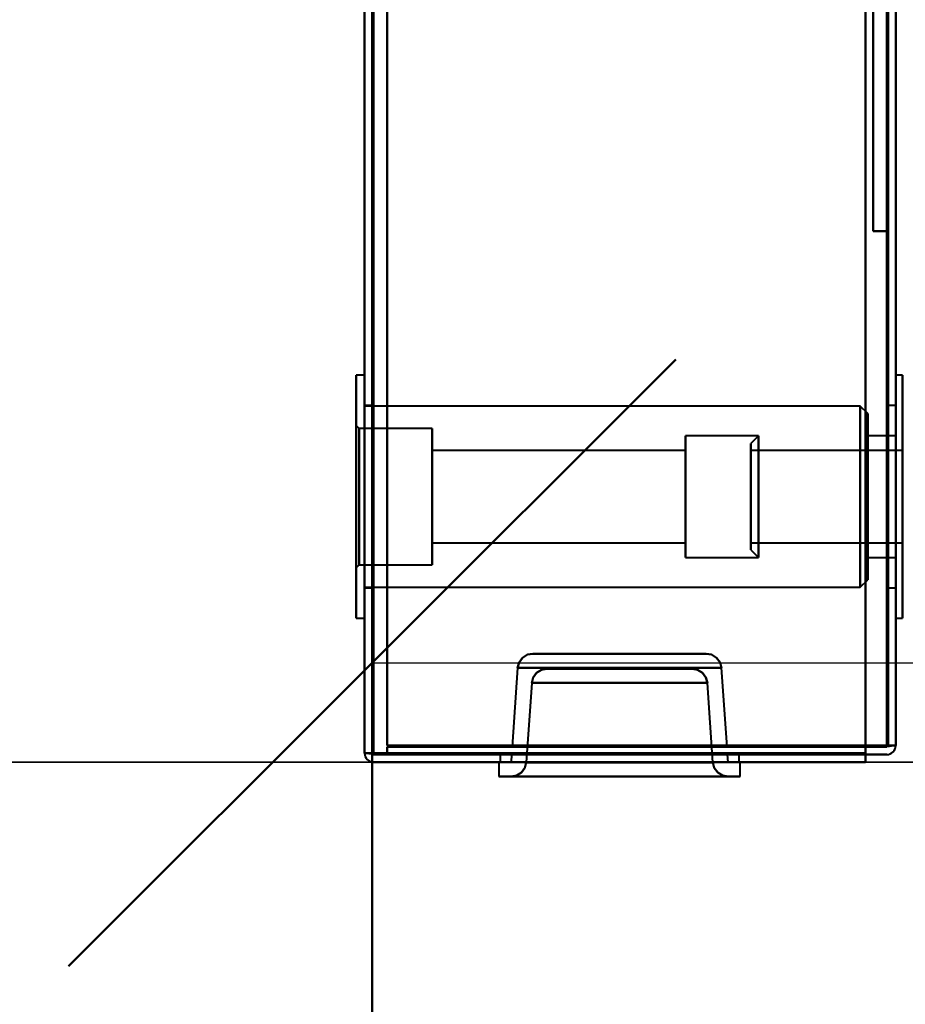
# Model space of a CAD drawing. Header units: millimetres. Extents: x -1115 to 1388, y -280 to 1010.
# Tile 4 of 76: x -385 to -326, y 112 to 177. Entities that reach past the tile are written whole.
import ezdxf

# ---------------------------------------------------------------- set-up
doc = ezdxf.new("R2010")
doc.units = ezdxf.units.MM
for name, color, linetype, lineweight in [('A-ANNO-DIMS', 211, 'Continuous', 30), ('A-ANNO-DIMS-20', 211, 'Continuous', 30), ('A-GENM', 13, 'Continuous', 40), ('G-IMPT', 8, 'Continuous', 40)]:
    doc.layers.add(name, color=color, linetype=linetype, lineweight=lineweight)
doc.styles.add('Arial_1', font='arial.ttf', dxfattribs={"height": 60})
doc.dimstyles.new('Linéaire', dxfattribs={"dimscale": 304.8, "dimtxt": 61.215564, "dimasz": 0.131234, "dimexe": 0.131234, "dimexo": 0.131234, "dimgap": 0.131234, "dimtad": 1, "dimdec": 0, "dimzin": 0, "dimdsep": 46, "dimtxsty": 'Arial_1', "dimblk1": 'OBLIQUE', "dimblk2": 'OBLIQUE', "dimsah": 1, "dimcen": 0.09, "dimazin": 0, "dimtfac": 1, "dimtdec": 4, "dimtix": 1, "dimtmove": 0, "dimatfit": 3, "dimfxl": 1, "dimtvp": 1, "dimtfill": 1, "dimtolj": 1, "dimtzin": 0, "dimarcsym": 2})

# ---------------------------------------------------------------- blocks, each defined once
blk = doc.blocks.new('Maintenance r21 - Maintenance r21-751643-Droite')
at = {"layer": 'A-GENM'}
for p, q in [((-361.5, 1.653), (-361.5, 939.653)), ((-361.5, 939.653), (-361.5, 1.653))]:
    blk.add_line(p, q, dxfattribs=at)
blk = doc.blocks.new('NEXA 700 CALQUES_dwg-751640-Droite')
at = {"layer": 'G-IMPT'}
for p, q in [((-362, 937.772), (-362, 128.972)), ((-362, 937.772), (-362, 128.972)), ((-327, 129.472), (-327, 937.272)), ((-327, 129.472), (-327, 937.272)), ((-362, 153.872), (-362.55, 153.872)), ((-362.55, 153.872), (-362.55, 145.872)), ((-362.55, 137.872), (-362.55, 153.872)), ((-362.55, 145.872), (-362.55, 153.872)), ((-362, 153.872), (-362, 137.872)), ((-362, 153.872), (-362, 145.872)), ((-362, 145.872), (-362, 153.872)), ((-326.55, 153.872), (-327, 153.872)), ((-327, 137.872), (-327, 153.872)), ((-327, 145.872), (-327, 153.872)), ((-327, 153.872), (-327, 145.872)), ((-326.55, 145.872), (-326.55, 153.872)), ((-326.55, 153.872), (-326.55, 137.872)), ((-326.55, 153.872), (-326.55, 145.872)), ((-361.5, 151.872), (-362, 151.872)), ((-362, 151.872), (-362, 145.872)), ((-329.35, 151.847), (-362, 151.847)), ((-362, 139.897), (-362, 151.847)), ((-362, 139.897), (-362, 151.847)), ((-361.5, 145.872), (-361.5, 151.872)), ((-361.5, 151.872), (-361.5, 145.872)), ((-328.85, 151.347), (-329.35, 151.847)), ((-329.35, 139.897), (-329.35, 151.847)), ((-329.35, 139.897), (-329.35, 151.847)), ((-329.35, 151.847), (-329.35, 139.897)), ((-329.35, 151.847), (-329.35, 139.897)), ((-328.85, 140.397), (-328.85, 151.347)), ((-328.85, 140.397), (-328.85, 151.347)), ((-328.85, 151.347), (-328.85, 140.397)), ((-328.85, 151.347), (-328.85, 140.397)), ((-327, 151.872), (-327.5, 151.872)), ((-327.5, 151.872), (-327.5, 145.872)), ((-327.5, 145.872), (-327.5, 151.872)), ((-327, 151.872), (-327, 145.872)), ((-327, 145.872), (-327, 151.872)), ((-362.35, 150.372), (-362.55, 150.572)), ((-362.55, 150.572), (-362.55, 141.172)), ((-362.55, 150.572), (-362.55, 141.172)), ((-362.55, 141.172), (-362.55, 150.572)), ((-362.55, 141.172), (-362.55, 150.572)), ((-357.55, 150.372), (-362.35, 150.372)), ((-362.35, 150.372), (-362.35, 141.372)), ((-362.35, 150.372), (-362.35, 141.372)), ((-362.35, 141.372), (-362.35, 150.372)), ((-362.35, 141.372), (-362.35, 150.372)), ((-357.55, 150.372), (-357.55, 145.872)), ((-357.55, 141.372), (-357.55, 150.372)), ((-357.55, 145.872), (-357.55, 150.372)), ((-336.05, 149.872), (-340.85, 149.872)), ((-340.85, 149.872), (-340.85, 142.004)), ((-340.85, 141.872), (-340.85, 149.872)), ((-340.85, 141.872), (-340.85, 149.872)), ((-340.85, 149.741), (-340.85, 141.872)), ((-336.05, 149.872), (-336.55, 149.372)), ((-336.55, 142.487), (-336.55, 149.372)), ((-336.55, 149.372), (-336.55, 142.487)), ((-336.05, 145.872), (-336.05, 149.872)), ((-336.05, 149.872), (-336.05, 145.872)), ((-336.05, 141.872), (-336.05, 149.741)), ((-336.05, 149.741), (-336.05, 141.872)), ((-327, 149.872), (-328.85, 149.872)), ((-328.85, 149.872), (-328.85, 141.872)), ((-328.85, 149.872), (-328.85, 141.872)), ((-328.85, 142.004), (-328.85, 149.872)), ((-328.85, 149.741), (-328.85, 149.872)), ((-328.85, 141.872), (-328.85, 149.741)), ((-327, 149.872), (-327, 142.004)), ((-327, 142.004), (-327, 149.872)), ((-327, 149.741), (-327, 141.872)), ((-327, 141.872), (-327, 149.741)), ((-340.85, 148.922), (-357.55, 148.922)), ((-357.55, 148.922), (-357.55, 148.822)), ((-357.55, 148.922), (-357.55, 142.922)), ((-357.55, 142.822), (-357.55, 148.922)), ((-357.55, 142.822), (-357.55, 148.922)), ((-357.55, 148.822), (-357.55, 142.822)), ((-340.85, 148.922), (-340.85, 142.822)), ((-340.85, 148.922), (-340.85, 142.822)), ((-340.85, 142.922), (-340.85, 148.922)), ((-340.85, 142.822), (-340.85, 148.822)), ((-336.55, 142.372), (-336.55, 149.257)), ((-336.55, 149.257), (-336.55, 142.372)), ((-326.55, 148.922), (-336.55, 148.922)), ((-336.55, 145.097), (-336.55, 148.922)), ((-336.55, 148.922), (-336.55, 142.922)), ((-336.55, 148.822), (-336.55, 145.097)), ((-326.55, 142.922), (-326.55, 148.922)), ((-326.55, 148.922), (-326.55, 145.097)), ((-326.55, 145.097), (-326.55, 148.822)), ((-336.55, 142.822), (-336.55, 146.647)), ((-326.55, 146.647), (-326.55, 142.822)), ((-362.55, 145.872), (-362.55, 137.872)), ((-362.55, 137.872), (-362.55, 145.872)), ((-362, 145.872), (-362, 139.872)), ((-362, 145.872), (-362, 137.872)), ((-362, 137.872), (-362, 145.872)), ((-361.5, 139.872), (-361.5, 145.872)), ((-361.5, 145.872), (-361.5, 139.872)), ((-357.55, 145.872), (-357.55, 141.372)), ((-357.55, 141.372), (-357.55, 145.872)), ((-336.05, 142.004), (-336.05, 145.872)), ((-336.05, 145.872), (-336.05, 142.004)), ((-327.5, 145.872), (-327.5, 139.872)), ((-327.5, 139.872), (-327.5, 145.872)), ((-327, 145.872), (-327, 139.872)), ((-327, 139.872), (-327, 145.872)), ((-327, 137.872), (-327, 145.872)), ((-327, 145.872), (-327, 137.872)), ((-326.55, 137.872), (-326.55, 145.872)), ((-326.55, 145.872), (-326.55, 137.872)), ((-336.55, 145.097), (-336.55, 142.822)), ((-326.55, 142.822), (-326.55, 145.097)), ((-357.55, 142.822), (-340.85, 142.822)), ((-340.85, 142.822), (-340.85, 142.922)), ((-336.55, 142.822), (-326.55, 142.822)), ((-336.55, 142.372), (-336.05, 141.872)), ((-340.85, 142.004), (-340.85, 141.872)), ((-340.85, 141.872), (-336.05, 141.872)), ((-328.85, 141.872), (-327, 141.872)), ((-362.55, 141.172), (-362.35, 141.372)), ((-362.35, 141.372), (-357.55, 141.372)), ((-329.35, 139.897), (-328.85, 140.397)), ((-362, 139.897), (-329.35, 139.897)), ((-362, 139.872), (-361.5, 139.872)), ((-327.5, 139.872), (-327, 139.872)), ((-362.55, 137.872), (-362, 137.872)), ((-327, 137.872), (-326.55, 137.872)), ((-345.2, 135.522), (-350.917, 135.522)), ((-345.2, 135.522), (-350.917, 135.522)), ((-350.917, 135.522), (-345.2, 135.522)), ((-350.917, 135.522), (-339.483, 135.522)), ((-350.917, 135.522), (-345.2, 135.522)), ((-350.917, 135.522), (-339.483, 135.522)), ((-339.483, 135.522), (-345.2, 135.522)), ((-339.483, 135.522), (-345.2, 135.522)), ((-345.2, 135.522), (-339.483, 135.522)), ((-345.2, 135.522), (-339.483, 135.522)), ((-351.915, 134.592), (-352.28, 129.372)), ((-351.915, 134.592), (-352.28, 129.372)), ((-345.2, 134.592), (-351.915, 134.592)), ((-338.485, 134.592), (-351.915, 134.592)), ((-345.2, 134.592), (-351.915, 134.592)), ((-338.485, 134.592), (-351.915, 134.592)), ((-351.915, 134.592), (-345.2, 134.592)), ((-351.915, 134.592), (-345.2, 134.592)), ((-349.985, 134.522), (-345.2, 134.522)), ((-349.985, 134.522), (-345.2, 134.522)), ((-340.415, 134.522), (-349.985, 134.522)), ((-345.2, 134.522), (-349.985, 134.522)), ((-340.415, 134.522), (-349.985, 134.522)), ((-345.2, 134.522), (-349.985, 134.522)), ((-338.485, 134.592), (-345.2, 134.592)), ((-338.485, 134.592), (-345.2, 134.592)), ((-345.2, 134.592), (-338.485, 134.592)), ((-345.2, 134.592), (-338.485, 134.592)), ((-345.2, 134.522), (-340.415, 134.522)), ((-345.2, 134.522), (-340.415, 134.522)), ((-340.415, 134.522), (-345.2, 134.522)), ((-340.415, 134.522), (-345.2, 134.522)), ((-338.12, 129.372), (-338.485, 134.592)), ((-338.12, 129.372), (-338.485, 134.592)), ((-350.983, 133.592), (-351.349, 128.353)), ((-350.983, 133.592), (-351.349, 128.353)), ((-350.983, 133.592), (-339.417, 133.592)), ((-350.983, 133.592), (-345.2, 133.592)), ((-350.983, 133.592), (-339.417, 133.592)), ((-350.983, 133.592), (-345.2, 133.592)), ((-345.2, 133.592), (-350.983, 133.592)), ((-345.2, 133.592), (-350.983, 133.592)), ((-345.2, 133.592), (-339.417, 133.592)), ((-345.2, 133.592), (-339.417, 133.592)), ((-339.417, 133.592), (-345.2, 133.592)), ((-339.417, 133.592), (-345.2, 133.592)), ((-339.051, 128.353), (-339.417, 133.592)), ((-339.051, 128.353), (-339.417, 133.592)), ((-345.2, 129.372), (-352.28, 129.372)), ((-345.2, 129.372), (-352.28, 129.372)), ((-352.28, 129.372), (-345.2, 129.372)), ((-352.28, 129.372), (-345.2, 129.372)), ((-338.12, 129.372), (-345.2, 129.372)), ((-338.12, 129.372), (-345.2, 129.372)), ((-345.2, 129.372), (-338.12, 129.372)), ((-345.2, 129.372), (-338.12, 129.372)), ((-327.6, 129.472), (-327, 129.472)), ((-327, 129.472), (-327.6, 129.472)), ((-327.6, 129.472), (-327, 129.472)), ((-327, 129.472), (-327.6, 129.472)), ((-327, 129.472), (-327.6, 129.472)), ((-327.6, 129.472), (-327, 129.472)), ((-327, 129.472), (-327.6, 129.472)), ((-327.6, 129.472), (-327, 129.472)), ((-362, 128.972), (-361.4, 128.972)), ((-362, 128.972), (-361.4, 128.972)), ((-361.4, 128.972), (-362, 128.972)), ((-361.4, 128.972), (-362, 128.972)), ((-362, 128.972), (-361.4, 128.972)), ((-361.4, 128.972), (-362, 128.972)), ((-361.4, 128.972), (-362, 128.972)), ((-362, 128.972), (-361.4, 128.972)), ((-353.075, 128.872), (-353.075, 128.372)), ((-353.075, 128.872), (-353.075, 128.372)), ((-353.075, 128.872), (-345.2, 128.872)), ((-337.325, 128.872), (-353.075, 128.872)), ((-345.2, 128.872), (-353.075, 128.872)), ((-345.2, 128.872), (-353.075, 128.872)), ((-337.325, 128.872), (-353.075, 128.872)), ((-353.075, 128.872), (-345.2, 128.872)), ((-352.315, 128.872), (-352.35, 128.372)), ((-352.315, 128.872), (-352.35, 128.372)), ((-352.315, 128.872), (-345.2, 128.872)), ((-345.2, 128.872), (-352.315, 128.872)), ((-345.2, 128.872), (-352.315, 128.872)), ((-352.315, 128.872), (-345.2, 128.872)), ((-345.2, 128.872), (-338.085, 128.872)), ((-345.2, 128.872), (-337.325, 128.872)), ((-338.085, 128.872), (-345.2, 128.872)), ((-337.325, 128.872), (-345.2, 128.872)), ((-337.325, 128.872), (-345.2, 128.872)), ((-345.2, 128.872), (-337.325, 128.872)), ((-338.085, 128.872), (-345.2, 128.872)), ((-345.2, 128.872), (-338.085, 128.872)), ((-338.05, 128.372), (-338.085, 128.872)), ((-338.05, 128.372), (-338.085, 128.872)), ((-337.325, 128.372), (-337.325, 128.872)), ((-337.325, 128.372), (-337.325, 128.872)), ((-353.15, 128.372), (-353.15, 127.422)), ((-353.15, 128.372), (-353.15, 127.422)), ((-353.15, 128.372), (-345.2, 128.372)), ((-353.15, 128.372), (-345.2, 128.372)), ((-345.2, 128.372), (-353.15, 128.372)), ((-345.2, 128.372), (-353.15, 128.372)), ((-345.2, 128.372), (-353.075, 128.372)), ((-353.075, 128.372), (-345.2, 128.372)), ((-353.075, 128.372), (-337.325, 128.372)), ((-353.075, 128.372), (-337.325, 128.372)), ((-353.075, 128.372), (-345.2, 128.372)), ((-345.2, 128.372), (-353.075, 128.372)), ((-345.2, 128.372), (-352.35, 128.372)), ((-352.35, 128.372), (-345.2, 128.372)), ((-352.35, 128.372), (-345.2, 128.372)), ((-345.2, 128.372), (-352.35, 128.372)), ((-351.349, 128.353), (-345.2, 128.353)), ((-351.349, 128.353), (-345.2, 128.353)), ((-339.051, 128.353), (-351.349, 128.353)), ((-345.2, 128.353), (-351.349, 128.353)), ((-339.051, 128.353), (-351.349, 128.353)), ((-345.2, 128.353), (-351.349, 128.353)), ((-338.05, 128.372), (-345.2, 128.372)), ((-337.325, 128.372), (-345.2, 128.372)), ((-345.2, 128.372), (-338.05, 128.372)), ((-345.2, 128.372), (-337.325, 128.372)), ((-345.2, 128.372), (-337.325, 128.372)), ((-337.325, 128.372), (-345.2, 128.372)), ((-345.2, 128.372), (-338.05, 128.372)), ((-338.05, 128.372), (-345.2, 128.372)), ((-345.2, 128.372), (-337.25, 128.372)), ((-345.2, 128.372), (-337.25, 128.372)), ((-337.25, 128.372), (-345.2, 128.372)), ((-337.25, 128.372), (-345.2, 128.372)), ((-345.2, 128.353), (-339.051, 128.353)), ((-345.2, 128.353), (-339.051, 128.353)), ((-339.051, 128.353), (-345.2, 128.353)), ((-339.051, 128.353), (-345.2, 128.353)), ((-337.25, 127.422), (-337.25, 128.372)), ((-337.25, 127.422), (-337.25, 128.372)), ((-353.15, 127.422), (-345.2, 127.422)), ((-353.15, 127.422), (-345.2, 127.422)), ((-345.2, 127.422), (-353.15, 127.422)), ((-345.2, 127.422), (-353.15, 127.422)), ((-352.347, 127.422), (-338.053, 127.422)), ((-352.347, 127.422), (-345.2, 127.422)), ((-352.347, 127.422), (-338.053, 127.422)), ((-352.347, 127.422), (-345.2, 127.422)), ((-345.2, 127.422), (-352.347, 127.422)), ((-345.2, 127.422), (-352.347, 127.422)), ((-345.2, 127.422), (-338.053, 127.422)), ((-345.2, 127.422), (-338.053, 127.422)), ((-345.2, 127.422), (-337.25, 127.422)), ((-338.053, 127.422), (-345.2, 127.422)), ((-345.2, 127.422), (-337.25, 127.422)), ((-338.053, 127.422), (-345.2, 127.422)), ((-337.25, 127.422), (-345.2, 127.422)), ((-337.25, 127.422), (-345.2, 127.422))]:
    blk.add_line(p, q, dxfattribs=at)
at = {"layer": 'G-IMPT', "flags": 128}
for points in [[(-362, 128.972), (-362, 331.172), (-362, 533.372), (-362, 735.572), (-362, 937.772)], [(-362, 937.772), (-362, 735.572), (-362, 533.372), (-362, 331.172), (-362, 128.972)], [(-362, 128.972), (-362, 331.172), (-362, 533.372), (-362, 735.572), (-362, 937.772)], [(-362, 937.772), (-362, 735.572), (-362, 533.372), (-362, 331.172), (-362, 128.972)], [(-362, 937.772), (-362, 735.572), (-362, 533.372), (-362, 331.172), (-362, 128.972)], [(-362, 128.972), (-362, 331.172), (-362, 533.372), (-362, 735.572), (-362, 937.772)], [(-362, 937.772), (-362, 735.572), (-362, 533.372), (-362, 331.172), (-362, 128.972)], [(-362, 128.972), (-362, 331.172), (-362, 533.372), (-362, 735.572), (-362, 937.772)], [(-361.5, 937.772), (-361.5, 735.572), (-361.5, 533.372), (-361.5, 331.172), (-361.5, 128.972)], [(-361.5, 128.972), (-361.5, 331.172), (-361.5, 533.372), (-361.5, 735.572), (-361.5, 937.772)], [(-361.5, 128.972), (-361.5, 331.172), (-361.5, 533.372), (-361.5, 735.572), (-361.5, 937.772)], [(-361.5, 937.772), (-361.5, 735.572), (-361.5, 533.372), (-361.5, 331.172), (-361.5, 128.972)], [(-361.4, 937.772), (-361.4, 735.572), (-361.4, 533.372), (-361.4, 331.172), (-361.4, 128.972)], [(-361.4, 128.972), (-361.4, 331.172), (-361.4, 533.372), (-361.4, 735.572), (-361.4, 937.772)], [(-361.4, 128.972), (-361.4, 331.172), (-361.4, 533.372), (-361.4, 735.572), (-361.4, 937.772)], [(-361.4, 937.772), (-361.4, 735.572), (-361.4, 533.372), (-361.4, 331.172), (-361.4, 128.972)], [(-361.4, 937.772), (-361.4, 735.572), (-361.4, 533.372), (-361.4, 331.172), (-361.4, 128.972)], [(-361.4, 128.972), (-361.4, 331.172), (-361.4, 533.372), (-361.4, 735.572), (-361.4, 937.772)], [(-361.4, 128.972), (-361.4, 331.172), (-361.4, 533.372), (-361.4, 735.572), (-361.4, 937.772)], [(-361.4, 937.772), (-361.4, 735.572), (-361.4, 533.372), (-361.4, 331.172), (-361.4, 128.972)], [(-361.4, 128.972), (-361.4, 331.172), (-361.4, 533.372), (-361.4, 735.572), (-361.4, 937.772)], [(-361.4, 937.772), (-361.4, 735.572), (-361.4, 533.372), (-361.4, 331.172), (-361.4, 128.972)], [(-361.4, 937.772), (-361.4, 735.572), (-361.4, 533.372), (-361.4, 331.172), (-361.4, 128.972)], [(-361.4, 128.972), (-361.4, 331.172), (-361.4, 533.372), (-361.4, 735.572), (-361.4, 937.772)], [(-329, 128.972), (-329, 331.172), (-329, 533.372), (-329, 735.572), (-329, 937.772)], [(-329, 937.772), (-329, 735.572), (-329, 533.372), (-329, 331.172), (-329, 128.972)], [(-329, 937.772), (-329, 735.572), (-329, 533.372), (-329, 331.172), (-329, 128.972)], [(-329, 128.972), (-329, 331.172), (-329, 533.372), (-329, 735.572), (-329, 937.772)], [(-360.5, 937.272), (-360.5, 735.322), (-360.5, 533.372), (-360.5, 331.422), (-360.5, 129.472)], [(-360.5, 129.472), (-360.5, 331.422), (-360.5, 533.372), (-360.5, 735.322), (-360.5, 937.272)], [(-360.5, 937.272), (-360.5, 735.322), (-360.5, 533.372), (-360.5, 331.422), (-360.5, 129.472)], [(-360.5, 129.472), (-360.5, 331.422), (-360.5, 533.372), (-360.5, 735.322), (-360.5, 937.272)], [(-360.5, 937.272), (-360.5, 735.322), (-360.5, 533.372), (-360.5, 331.422), (-360.5, 129.472)], [(-360.5, 129.472), (-360.5, 331.422), (-360.5, 533.372), (-360.5, 735.322), (-360.5, 937.272)], [(-360.5, 129.472), (-360.5, 331.422), (-360.5, 533.372), (-360.5, 735.322), (-360.5, 937.272)], [(-360.5, 937.272), (-360.5, 735.322), (-360.5, 533.372), (-360.5, 331.422), (-360.5, 129.472)], [(-360.5, 129.472), (-360.5, 331.422), (-360.5, 533.372), (-360.5, 735.322), (-360.5, 937.272)], [(-360.5, 937.272), (-360.5, 735.322), (-360.5, 533.372), (-360.5, 331.422), (-360.5, 129.472)], [(-360.5, 937.272), (-360.5, 735.322), (-360.5, 533.372), (-360.5, 331.422), (-360.5, 129.472)], [(-360.5, 129.472), (-360.5, 331.422), (-360.5, 533.372), (-360.5, 735.322), (-360.5, 937.272)], [(-360.5, 129.472), (-360.5, 331.422), (-360.5, 533.372), (-360.5, 735.322), (-360.5, 937.272)], [(-360.5, 937.272), (-360.5, 735.322), (-360.5, 533.372), (-360.5, 331.422), (-360.5, 129.472)], [(-360.5, 937.272), (-360.5, 735.322), (-360.5, 533.372), (-360.5, 331.422), (-360.5, 129.472)], [(-360.5, 129.472), (-360.5, 331.422), (-360.5, 533.372), (-360.5, 735.322), (-360.5, 937.272)], [(-329, 129.472), (-329, 331.422), (-329, 533.372), (-329, 735.322), (-329, 937.272)], [(-329, 937.272), (-329, 735.322), (-329, 533.372), (-329, 331.422), (-329, 129.472)], [(-329, 937.272), (-329, 735.322), (-329, 533.372), (-329, 331.422), (-329, 129.472)], [(-329, 129.472), (-329, 331.422), (-329, 533.372), (-329, 735.322), (-329, 937.272)], [(-329, 937.272), (-329, 735.322), (-329, 533.372), (-329, 331.422), (-329, 129.472)], [(-329, 129.472), (-329, 331.422), (-329, 533.372), (-329, 735.322), (-329, 937.272)], [(-329, 129.472), (-329, 331.422), (-329, 533.372), (-329, 735.322), (-329, 937.272)], [(-329, 937.272), (-329, 735.322), (-329, 533.372), (-329, 331.422), (-329, 129.472)], [(-327.6, 129.472), (-327.6, 331.422), (-327.6, 533.372), (-327.6, 735.322), (-327.6, 937.272)], [(-327.6, 937.272), (-327.6, 735.322), (-327.6, 533.372), (-327.6, 331.422), (-327.6, 129.472)], [(-327.6, 937.272), (-327.6, 735.322), (-327.6, 533.372), (-327.6, 331.422), (-327.6, 129.472)], [(-327.6, 129.472), (-327.6, 331.422), (-327.6, 533.372), (-327.6, 735.322), (-327.6, 937.272)], [(-327.6, 129.472), (-327.6, 331.422), (-327.6, 533.372), (-327.6, 735.322), (-327.6, 937.272)], [(-327.6, 937.272), (-327.6, 735.322), (-327.6, 533.372), (-327.6, 331.422), (-327.6, 129.472)], [(-327.6, 937.272), (-327.6, 735.322), (-327.6, 533.372), (-327.6, 331.422), (-327.6, 129.472)], [(-327.6, 129.472), (-327.6, 331.422), (-327.6, 533.372), (-327.6, 735.322), (-327.6, 937.272)], [(-327.6, 937.272), (-327.6, 735.322), (-327.6, 533.372), (-327.6, 331.422), (-327.6, 129.472)], [(-327.6, 129.472), (-327.6, 331.422), (-327.6, 533.372), (-327.6, 735.322), (-327.6, 937.272)], [(-327.6, 129.472), (-327.6, 331.422), (-327.6, 533.372), (-327.6, 735.322), (-327.6, 937.272)], [(-327.6, 937.272), (-327.6, 735.322), (-327.6, 533.372), (-327.6, 331.422), (-327.6, 129.472)], [(-327.5, 937.272), (-327.5, 735.322), (-327.5, 533.372), (-327.5, 331.422), (-327.5, 129.472)], [(-327.5, 129.472), (-327.5, 331.422), (-327.5, 533.372), (-327.5, 735.322), (-327.5, 937.272)], [(-327.5, 129.472), (-327.5, 331.422), (-327.5, 533.372), (-327.5, 735.322), (-327.5, 937.272)], [(-327.5, 937.272), (-327.5, 735.322), (-327.5, 533.372), (-327.5, 331.422), (-327.5, 129.472)], [(-327, 937.272), (-327, 735.322), (-327, 533.372), (-327, 331.422), (-327, 129.472)], [(-327, 129.472), (-327, 331.422), (-327, 533.372), (-327, 735.322), (-327, 937.272)], [(-327, 129.472), (-327, 331.422), (-327, 533.372), (-327, 735.322), (-327, 937.272)], [(-327, 937.272), (-327, 735.322), (-327, 533.372), (-327, 331.422), (-327, 129.472)], [(-327, 937.272), (-327, 735.322), (-327, 533.372), (-327, 331.422), (-327, 129.472)], [(-327, 129.472), (-327, 331.422), (-327, 533.372), (-327, 735.322), (-327, 937.272)], [(-327, 129.472), (-327, 331.422), (-327, 533.372), (-327, 735.322), (-327, 937.272)], [(-327, 937.272), (-327, 735.322), (-327, 533.372), (-327, 331.422), (-327, 129.472)], [(-328.5, 223.372), (-328.5, 208.372), (-328.5, 193.372), (-328.5, 178.372), (-328.5, 163.372)], [(-328.5, 163.372), (-328.5, 178.372), (-328.5, 193.372), (-328.5, 208.372), (-328.5, 223.372)], [(-328.5, 223.372), (-328.5, 208.372), (-328.5, 193.372), (-328.5, 178.372), (-328.5, 163.372)], [(-328.5, 163.372), (-328.5, 178.372), (-328.5, 193.372), (-328.5, 208.372), (-328.5, 223.372)], [(-327.5, 163.372), (-327.5, 178.372), (-327.5, 193.372), (-327.5, 208.372), (-327.5, 223.372)], [(-327.5, 223.372), (-327.5, 208.372), (-327.5, 193.372), (-327.5, 178.372), (-327.5, 163.372)], [(-327.5, 163.372), (-327.5, 178.372), (-327.5, 193.372), (-327.5, 208.372), (-327.5, 223.372)], [(-327.5, 223.372), (-327.5, 208.372), (-327.5, 193.372), (-327.5, 178.372), (-327.5, 163.372)], [(-329, 206.072), (-329, 186.797), (-329, 167.522), (-329, 148.247), (-329, 128.972)], [(-329, 128.972), (-329, 148.247), (-329, 167.522), (-329, 186.797), (-329, 206.072)], [(-329, 128.972), (-329, 148.247), (-329, 167.522), (-329, 186.797), (-329, 206.072)], [(-329, 206.072), (-329, 186.797), (-329, 167.522), (-329, 148.247), (-329, 128.972)], [(-328.5, 163.372), (-328.25, 163.372), (-328, 163.372), (-327.75, 163.372), (-327.5, 163.372)], [(-327.5, 163.372), (-327.75, 163.372), (-328, 163.372), (-328.25, 163.372), (-328.5, 163.372)], [(-328.5, 163.372), (-328.25, 163.372), (-328, 163.372), (-327.75, 163.372), (-327.5, 163.372)], [(-327.5, 163.372), (-327.75, 163.372), (-328, 163.372), (-328.25, 163.372), (-328.5, 163.372)], [(-350.917, 135.522), (-351.268, 135.459), (-351.596, 135.257), (-351.824, 134.944), (-351.915, 134.592)], [(-351.915, 134.592), (-351.824, 134.944), (-351.596, 135.257), (-351.268, 135.459), (-350.917, 135.522)], [(-350.917, 135.522), (-351.268, 135.459), (-351.596, 135.257), (-351.824, 134.944), (-351.915, 134.592)], [(-351.915, 134.592), (-351.824, 134.944), (-351.596, 135.257), (-351.268, 135.459), (-350.917, 135.522)], [(-338.485, 134.592), (-338.576, 134.944), (-338.804, 135.257), (-339.132, 135.459), (-339.483, 135.522)], [(-339.483, 135.522), (-339.132, 135.459), (-338.804, 135.257), (-338.576, 134.944), (-338.485, 134.592)], [(-338.485, 134.592), (-338.576, 134.944), (-338.804, 135.257), (-339.132, 135.459), (-339.483, 135.522)], [(-339.483, 135.522), (-339.132, 135.459), (-338.804, 135.257), (-338.576, 134.944), (-338.485, 134.592)], [(-350.983, 133.592), (-350.892, 133.944), (-350.663, 134.257), (-350.335, 134.459), (-349.985, 134.522)], [(-349.985, 134.522), (-350.335, 134.459), (-350.663, 134.257), (-350.892, 133.944), (-350.983, 133.592)], [(-350.983, 133.592), (-350.892, 133.944), (-350.663, 134.257), (-350.335, 134.459), (-349.985, 134.522)], [(-349.985, 134.522), (-350.335, 134.459), (-350.663, 134.257), (-350.892, 133.944), (-350.983, 133.592)], [(-340.415, 134.522), (-340.065, 134.459), (-339.737, 134.257), (-339.508, 133.944), (-339.417, 133.592)], [(-339.417, 133.592), (-339.508, 133.944), (-339.737, 134.257), (-340.065, 134.459), (-340.415, 134.522)], [(-340.415, 134.522), (-340.065, 134.459), (-339.737, 134.257), (-339.508, 133.944), (-339.417, 133.592)], [(-339.417, 133.592), (-339.508, 133.944), (-339.737, 134.257), (-340.065, 134.459), (-340.415, 134.522)], [(-360.5, 129.472), (-352.275, 129.472), (-344.05, 129.472), (-335.825, 129.472), (-327.6, 129.472)], [(-327.6, 129.472), (-335.825, 129.472), (-344.05, 129.472), (-352.275, 129.472), (-360.5, 129.472)], [(-327.55, 129.472), (-335.788, 129.472), (-344.025, 129.472), (-352.263, 129.472), (-360.5, 129.472)], [(-360.5, 129.472), (-352.625, 129.472), (-344.75, 129.472), (-336.875, 129.472), (-329, 129.472)], [(-329, 129.472), (-336.875, 129.472), (-344.75, 129.472), (-352.625, 129.472), (-360.5, 129.472)], [(-329, 129.472), (-336.875, 129.472), (-344.75, 129.472), (-352.625, 129.472), (-360.5, 129.472)], [(-360.5, 129.472), (-352.263, 129.472), (-344.025, 129.472), (-335.788, 129.472), (-327.55, 129.472)], [(-360.5, 129.472), (-352.625, 129.472), (-344.75, 129.472), (-336.875, 129.472), (-329, 129.472)], [(-327.6, 129.472), (-335.825, 129.472), (-344.05, 129.472), (-352.275, 129.472), (-360.5, 129.472)], [(-360.5, 129.472), (-352.275, 129.472), (-344.05, 129.472), (-335.825, 129.472), (-327.6, 129.472)], [(-329, 129.472), (-336.875, 129.472), (-344.75, 129.472), (-352.625, 129.472), (-360.5, 129.472)], [(-360.5, 129.472), (-352.263, 129.472), (-344.025, 129.472), (-335.788, 129.472), (-327.55, 129.472)], [(-327.55, 129.472), (-335.788, 129.472), (-344.025, 129.472), (-352.263, 129.472), (-360.5, 129.472)], [(-360.5, 129.472), (-352.625, 129.472), (-344.75, 129.472), (-336.875, 129.472), (-329, 129.472)], [(-360.5, 129.472), (-352.625, 129.472), (-344.75, 129.472), (-336.875, 129.472), (-329, 129.472)], [(-329, 129.472), (-336.875, 129.472), (-344.75, 129.472), (-352.625, 129.472), (-360.5, 129.472)], [(-360.5, 129.372), (-352.263, 129.385), (-344.025, 129.397), (-335.788, 129.41), (-327.55, 129.422)], [(-327.55, 129.422), (-335.788, 129.41), (-344.025, 129.397), (-352.263, 129.385), (-360.5, 129.372)], [(-327.55, 129.422), (-335.788, 129.41), (-344.025, 129.397), (-352.263, 129.385), (-360.5, 129.372)], [(-360.5, 129.372), (-352.263, 129.385), (-344.025, 129.397), (-335.788, 129.41), (-327.55, 129.422)], [(-327.6, 129.372), (-335.825, 129.372), (-344.05, 129.372), (-352.275, 129.372), (-360.5, 129.372)], [(-360.5, 129.372), (-352.275, 129.372), (-344.05, 129.372), (-335.825, 129.372), (-327.6, 129.372)], [(-327.6, 129.372), (-335.825, 129.372), (-344.05, 129.372), (-352.275, 129.372), (-360.5, 129.372)], [(-360.5, 129.372), (-352.275, 129.372), (-344.05, 129.372), (-335.825, 129.372), (-327.6, 129.372)], [(-360.5, 128.872), (-360.5, 128.997), (-360.5, 129.122), (-360.5, 129.247), (-360.5, 129.372)], [(-360.5, 129.372), (-360.5, 129.247), (-360.5, 129.122), (-360.5, 128.997), (-360.5, 128.872)], [(-360.5, 128.872), (-360.5, 128.997), (-360.5, 129.122), (-360.5, 129.247), (-360.5, 129.372)], [(-360.5, 129.372), (-360.5, 129.247), (-360.5, 129.122), (-360.5, 128.997), (-360.5, 128.872)], [(-360.5, 129.372), (-360.5, 129.247), (-360.5, 129.122), (-360.5, 128.997), (-360.5, 128.872)], [(-360.5, 128.872), (-360.5, 128.997), (-360.5, 129.122), (-360.5, 129.247), (-360.5, 129.372)], [(-360.5, 129.372), (-360.5, 129.247), (-360.5, 129.122), (-360.5, 128.997), (-360.5, 128.872)], [(-360.5, 128.872), (-360.5, 128.997), (-360.5, 129.122), (-360.5, 129.247), (-360.5, 129.372)], [(-327.6, 129.472), (-327.95, 129.472), (-328.3, 129.472), (-328.65, 129.472), (-329, 129.472)], [(-329, 129.472), (-328.65, 129.472), (-328.3, 129.472), (-327.95, 129.472), (-327.6, 129.472)], [(-329, 129.472), (-328.65, 129.472), (-328.3, 129.472), (-327.95, 129.472), (-327.6, 129.472)], [(-329, 129.472), (-329, 129.347), (-329, 129.222), (-329, 129.097), (-329, 128.972)], [(-329, 128.972), (-329, 129.097), (-329, 129.222), (-329, 129.347), (-329, 129.472)], [(-329, 128.972), (-329, 129.097), (-329, 129.222), (-329, 129.347), (-329, 129.472)], [(-327.6, 129.472), (-327.95, 129.472), (-328.3, 129.472), (-328.65, 129.472), (-329, 129.472)], [(-329, 129.472), (-329, 129.347), (-329, 129.222), (-329, 129.097), (-329, 128.972)], [(-327.6, 129.472), (-327.95, 129.472), (-328.3, 129.472), (-328.65, 129.472), (-329, 129.472)], [(-329, 129.472), (-328.65, 129.472), (-328.3, 129.472), (-327.95, 129.472), (-327.6, 129.472)], [(-329, 129.472), (-328.65, 129.472), (-328.3, 129.472), (-327.95, 129.472), (-327.6, 129.472)], [(-329, 129.472), (-329, 129.347), (-329, 129.222), (-329, 129.097), (-329, 128.972)], [(-327.6, 129.472), (-327.95, 129.472), (-328.3, 129.472), (-328.65, 129.472), (-329, 129.472)], [(-329, 128.972), (-329, 129.097), (-329, 129.222), (-329, 129.347), (-329, 129.472)], [(-329, 128.972), (-329, 129.097), (-329, 129.222), (-329, 129.347), (-329, 129.472)], [(-329, 129.472), (-329, 129.347), (-329, 129.222), (-329, 129.097), (-329, 128.972)], [(-327, 129.472), (-327.138, 129.472), (-327.275, 129.472), (-327.413, 129.472), (-327.55, 129.472)], [(-327.55, 129.472), (-327.413, 129.472), (-327.275, 129.472), (-327.138, 129.472), (-327, 129.472)], [(-327.55, 129.422), (-327.413, 129.435), (-327.275, 129.447), (-327.138, 129.46), (-327, 129.472)], [(-327, 129.472), (-327.138, 129.46), (-327.275, 129.447), (-327.413, 129.435), (-327.55, 129.422)], [(-327, 129.472), (-327.138, 129.46), (-327.275, 129.447), (-327.413, 129.435), (-327.55, 129.422)], [(-327.55, 129.422), (-327.413, 129.435), (-327.275, 129.447), (-327.138, 129.46), (-327, 129.472)], [(-327.55, 129.472), (-327.413, 129.472), (-327.275, 129.472), (-327.138, 129.472), (-327, 129.472)], [(-327, 129.472), (-327.138, 129.472), (-327.275, 129.472), (-327.413, 129.472), (-327.55, 129.472)], [(-362, 128.972), (-361.863, 128.96), (-361.725, 128.947), (-361.588, 128.935), (-361.45, 128.922)], [(-361.45, 128.972), (-361.588, 128.972), (-361.725, 128.972), (-361.863, 128.972), (-362, 128.972)], [(-362, 128.972), (-361.863, 128.972), (-361.725, 128.972), (-361.588, 128.972), (-361.45, 128.972)], [(-361.45, 128.922), (-361.588, 128.935), (-361.725, 128.947), (-361.863, 128.96), (-362, 128.972)], [(-361.45, 128.922), (-361.588, 128.935), (-361.725, 128.947), (-361.863, 128.96), (-362, 128.972)], [(-362, 128.972), (-361.863, 128.96), (-361.725, 128.947), (-361.588, 128.935), (-361.45, 128.922)], [(-362, 128.972), (-361.863, 128.972), (-361.725, 128.972), (-361.588, 128.972), (-361.45, 128.972)], [(-361.45, 128.972), (-361.588, 128.972), (-361.725, 128.972), (-361.863, 128.972), (-362, 128.972)], [(-329, 128.972), (-337.113, 128.972), (-345.225, 128.972), (-353.338, 128.972), (-361.45, 128.972)], [(-361.45, 128.972), (-353.338, 128.972), (-345.225, 128.972), (-337.113, 128.972), (-329, 128.972)], [(-361.45, 128.972), (-353.338, 128.972), (-345.225, 128.972), (-337.113, 128.972), (-329, 128.972)], [(-329, 128.972), (-337.113, 128.972), (-345.225, 128.972), (-353.338, 128.972), (-361.45, 128.972)], [(-361.45, 128.922), (-353.338, 128.91), (-345.225, 128.897), (-337.113, 128.885), (-329, 128.872)], [(-329, 128.872), (-337.113, 128.885), (-345.225, 128.897), (-353.338, 128.91), (-361.45, 128.922)], [(-329, 128.872), (-337.113, 128.885), (-345.225, 128.897), (-353.338, 128.91), (-361.45, 128.922)], [(-361.45, 128.922), (-353.338, 128.91), (-345.225, 128.897), (-337.113, 128.885), (-329, 128.872)], [(-361.4, 128.972), (-353.3, 128.972), (-345.2, 128.972), (-337.1, 128.972), (-329, 128.972)], [(-329, 128.972), (-337.1, 128.972), (-345.2, 128.972), (-353.3, 128.972), (-361.4, 128.972)], [(-361.4, 128.972), (-353.3, 128.972), (-345.2, 128.972), (-337.1, 128.972), (-329, 128.972)], [(-329, 128.972), (-337.1, 128.972), (-345.2, 128.972), (-353.3, 128.972), (-361.4, 128.972)], [(-361.4, 128.972), (-353.3, 128.972), (-345.2, 128.972), (-337.1, 128.972), (-329, 128.972)], [(-329, 128.972), (-337.1, 128.972), (-345.2, 128.972), (-353.3, 128.972), (-361.4, 128.972)], [(-329, 128.972), (-337.1, 128.972), (-345.2, 128.972), (-353.3, 128.972), (-361.4, 128.972)], [(-361.4, 128.972), (-353.3, 128.972), (-345.2, 128.972), (-337.1, 128.972), (-329, 128.972)], [(-329, 128.972), (-337.1, 128.972), (-345.2, 128.972), (-353.3, 128.972), (-361.4, 128.972)], [(-361.4, 128.972), (-353.3, 128.972), (-345.2, 128.972), (-337.1, 128.972), (-329, 128.972)], [(-361.4, 128.972), (-353.3, 128.972), (-345.2, 128.972), (-337.1, 128.972), (-329, 128.972)], [(-329, 128.972), (-337.1, 128.972), (-345.2, 128.972), (-353.3, 128.972), (-361.4, 128.972)], [(-329, 128.872), (-337.1, 128.872), (-345.2, 128.872), (-353.3, 128.872), (-361.4, 128.872)], [(-361.4, 128.872), (-353.3, 128.872), (-345.2, 128.872), (-337.1, 128.872), (-329, 128.872)], [(-329, 128.872), (-337.1, 128.872), (-345.2, 128.872), (-353.3, 128.872), (-361.4, 128.872)], [(-361.4, 128.872), (-353.3, 128.872), (-345.2, 128.872), (-337.1, 128.872), (-329, 128.872)], [(-329, 128.872), (-336.875, 128.872), (-344.75, 128.872), (-352.625, 128.872), (-360.5, 128.872)], [(-360.5, 128.872), (-352.625, 128.872), (-344.75, 128.872), (-336.875, 128.872), (-329, 128.872)], [(-360.5, 128.872), (-352.625, 128.872), (-344.75, 128.872), (-336.875, 128.872), (-329, 128.872)], [(-329, 128.872), (-336.875, 128.872), (-344.75, 128.872), (-352.625, 128.872), (-360.5, 128.872)], [(-329, 128.872), (-336.875, 128.872), (-344.75, 128.872), (-352.625, 128.872), (-360.5, 128.872)], [(-360.5, 128.872), (-352.625, 128.872), (-344.75, 128.872), (-336.875, 128.872), (-329, 128.872)], [(-329, 128.872), (-336.875, 128.872), (-344.75, 128.872), (-352.625, 128.872), (-360.5, 128.872)], [(-360.5, 128.872), (-352.625, 128.872), (-344.75, 128.872), (-336.875, 128.872), (-329, 128.872)], [(-327.6, 128.872), (-327.95, 128.872), (-328.3, 128.872), (-328.65, 128.872), (-329, 128.872)], [(-327.6, 128.872), (-327.95, 128.872), (-328.3, 128.872), (-328.65, 128.872), (-329, 128.872)], [(-329, 128.872), (-328.65, 128.872), (-328.3, 128.872), (-327.95, 128.872), (-327.6, 128.872)], [(-329, 128.872), (-329, 128.747), (-329, 128.622), (-329, 128.497), (-329, 128.372)], [(-329, 128.872), (-328.65, 128.872), (-328.3, 128.872), (-327.95, 128.872), (-327.6, 128.872)], [(-327.6, 128.872), (-327.95, 128.872), (-328.3, 128.872), (-328.65, 128.872), (-329, 128.872)], [(-329, 128.872), (-328.65, 128.872), (-328.3, 128.872), (-327.95, 128.872), (-327.6, 128.872)], [(-329, 128.872), (-328.65, 128.872), (-328.3, 128.872), (-327.95, 128.872), (-327.6, 128.872)], [(-329, 128.372), (-329, 128.497), (-329, 128.622), (-329, 128.747), (-329, 128.872)], [(-327.6, 128.872), (-327.95, 128.872), (-328.3, 128.872), (-328.65, 128.872), (-329, 128.872)], [(-329, 128.872), (-329, 128.747), (-329, 128.622), (-329, 128.497), (-329, 128.372)], [(-329, 128.372), (-329, 128.497), (-329, 128.622), (-329, 128.747), (-329, 128.872)], [(-329, 128.872), (-329, 128.747), (-329, 128.622), (-329, 128.497), (-329, 128.372)], [(-329, 128.372), (-329, 128.497), (-329, 128.622), (-329, 128.747), (-329, 128.872)], [(-329, 128.372), (-329, 128.497), (-329, 128.622), (-329, 128.747), (-329, 128.872)], [(-329, 128.872), (-329, 128.747), (-329, 128.622), (-329, 128.497), (-329, 128.372)], [(-329, 128.372), (-337.1, 128.372), (-345.2, 128.372), (-353.3, 128.372), (-361.4, 128.372)], [(-361.4, 128.372), (-353.3, 128.372), (-345.2, 128.372), (-337.1, 128.372), (-329, 128.372)], [(-329, 128.372), (-337.1, 128.372), (-345.2, 128.372), (-353.3, 128.372), (-361.4, 128.372)], [(-361.4, 128.372), (-353.3, 128.372), (-345.2, 128.372), (-337.1, 128.372), (-329, 128.372)], [(-329, 128.372), (-337.1, 128.372), (-345.2, 128.372), (-353.3, 128.372), (-361.4, 128.372)], [(-361.4, 128.372), (-353.3, 128.372), (-345.2, 128.372), (-337.1, 128.372), (-329, 128.372)], [(-361.4, 128.372), (-353.3, 128.372), (-345.2, 128.372), (-337.1, 128.372), (-329, 128.372)], [(-329, 128.372), (-337.1, 128.372), (-345.2, 128.372), (-353.3, 128.372), (-361.4, 128.372)], [(-352.347, 127.422), (-351.996, 127.486), (-351.668, 127.687), (-351.44, 128.001), (-351.349, 128.353)], [(-351.349, 128.353), (-351.44, 128.001), (-351.668, 127.687), (-351.996, 127.486), (-352.347, 127.422)], [(-352.347, 127.422), (-351.996, 127.486), (-351.668, 127.687), (-351.44, 128.001), (-351.349, 128.353)], [(-351.349, 128.353), (-351.44, 128.001), (-351.668, 127.687), (-351.996, 127.486), (-352.347, 127.422)], [(-339.051, 128.353), (-338.96, 128.001), (-338.732, 127.687), (-338.404, 127.486), (-338.053, 127.422)], [(-338.053, 127.422), (-338.404, 127.486), (-338.732, 127.687), (-338.96, 128.001), (-339.051, 128.353)], [(-339.051, 128.353), (-338.96, 128.001), (-338.732, 127.687), (-338.404, 127.486), (-338.053, 127.422)], [(-338.053, 127.422), (-338.404, 127.486), (-338.732, 127.687), (-338.96, 128.001), (-339.051, 128.353)]]:
    blk.add_lwpolyline(points, dxfattribs=at)
at = {"layer": 'G-IMPT'}
for centre, start, end in [((-327.6, 129.472), 270, 0), ((-327.6, 129.472), 270, 0), ((-327.6, 129.472), 270, 0), ((-327.6, 129.472), 270, 0), ((-327.6, 129.472), 270, 0), ((-327.6, 129.472), 270, 0), ((-327.6, 129.472), 270, 360), ((-327.6, 129.472), 270, 0), ((-361.4, 128.972), 180, 270), ((-361.4, 128.972), 180, 270), ((-361.4, 128.972), 180, 270), ((-361.4, 128.972), 180, 270), ((-361.4, 128.972), 180, 270), ((-361.4, 128.972), 180, 270), ((-361.4, 128.972), 180, 270), ((-361.4, 128.972), 180, 270)]:
    blk.add_arc(centre, 0.6, start, end, dxfattribs=at)
blk = doc.blocks.new('DIMBLOCK1-Droite')
at = {"layer": 'A-ANNO-DIMS-20'}
for p, q in [((362, -240.188), (362, 88.972)), ((-361.5, -240.188), (-361.5, -38.347)), ((-361.5, -240.188), (362, -240.188)), ((-361.5, -240.188), (-361.5, -280.188)), ((362, -240.188), (362, -280.188))]:
    blk.add_line(p, q, dxfattribs=at)
at = {"layer": 'A-ANNO-DIMS-20', "lineweight": 50}
for p, q in [((-361.5, -240.188), (-341.5, -220.188)), ((362, -240.188), (382, -220.188)), ((-361.5, -240.188), (-381.5, -260.188)), ((362, -240.188), (342, -260.188))]:
    blk.add_line(p, q, dxfattribs=at)
at = {"layer": 'A-ANNO-DIMS-20', "color": 0, "insert": (-68.971, -122.295), "char_height": 60, "width": 166.12962, "attachment_point": 1, "line_spacing_factor": 0.941778, "style": 'Arial_1', "bg_fill": 3, "box_fill_scale": 1.25, "bg_fill_color": 256, "bg_fill_true_color": 13158600, "bg_fill_transparency": 0}
blk.add_mtext('724', dxfattribs=at)
blk = doc.blocks.new('_Oblique')
at = {"color": 0, "linetype": 'ByBlock', "lineweight": -2}
blk.add_line((-0.5, -0.5), (0.5, 0.5), dxfattribs=at)
blk = doc.blocks.new('DIMBLOCK2-Droite')
at = {"layer": 'A-ANNO-DIMS-20'}
for p, q in [((-361.5, 134.913), (-361.5, 174.913)), ((0, 134.913), (0, 174.913)), ((-361.5, 134.913), (0, 134.913)), ((-361.5, 134.913), (-361.5, 123.197)), ((0, 134.913), (0, 123.197))]:
    blk.add_line(p, q, dxfattribs=at)
at = {"layer": 'A-ANNO-DIMS-20', "lineweight": 50}
for p, q in [((-361.5, 134.913), (-341.5, 154.913)), ((0, 134.913), (20, 154.913)), ((-361.5, 134.913), (-381.5, 114.913)), ((0, 134.913), (-20, 114.913))]:
    blk.add_line(p, q, dxfattribs=at)
at = {"layer": 'A-ANNO-DIMS-20', "color": 0, "insert": (-249.971, 252.807), "char_height": 60, "width": 166.12962, "attachment_point": 1, "line_spacing_factor": 0.941778, "style": 'Arial_1', "bg_fill": 3, "box_fill_scale": 1.25, "bg_fill_color": 256, "bg_fill_true_color": 13158600, "bg_fill_transparency": 0}
blk.add_mtext('362', dxfattribs=at)

msp = doc.modelspace()

# ---------------------------------------------------------------- block references
at = {"layer": 'A-GENM'}
msp.add_blockref('Maintenance r21 - Maintenance r21-751643-Droite', (0, 0), dxfattribs=at)
at = {"layer": 'G-IMPT'}
msp.add_blockref('NEXA 700 CALQUES_dwg-751640-Droite', (0, 0), dxfattribs=at)

# ---------------------------------------------------------------- next in the draw order: dimensions: what is measured, and where the dimension line sits
at = {"layer": 'A-ANNO-DIMS'}
dim = msp.add_linear_dim(base=(362, -240.18844129), p1=(-361.5, 1.652703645), p2=(362, 128.972304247), dimstyle='Linéaire', override={"dimpost": '<>', "dimfxl": 734.617268}, dxfattribs=at)
dim.commit()
dim.dimension.update_dxf_attribs({"geometry": 'DIMBLOCK1-Droite', "text_midpoint": (0.25, -170.065658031)})

# ---------------------------------------------------------------- next in the draw order: dimensions: what is measured, and where the dimension line sits
dim = msp.add_linear_dim(base=(0, 134.912849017), p1=(-361.5, 163.197120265), p2=(0, 163.197120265), dimstyle='Linéaire', override={"dimpost": '<>', "dimfxl": 361.5}, dxfattribs=at)
dim.commit()
dim.dimension.update_dxf_attribs({"geometry": 'DIMBLOCK2-Droite', "text_midpoint": (-180.75, 205.567692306)})

# ---------------------------------------------------------------- next in the draw order: linework, layer by layer
at = {"color": 94, "lineweight": 30}
for p, q in [((610.6, 128.372), (-608.6, 128.372)), ((-608.6, 128.372), (610.6, 128.372))]:
    msp.add_line(p, q, dxfattribs=at)

doc.saveas('drawing.dxf')
